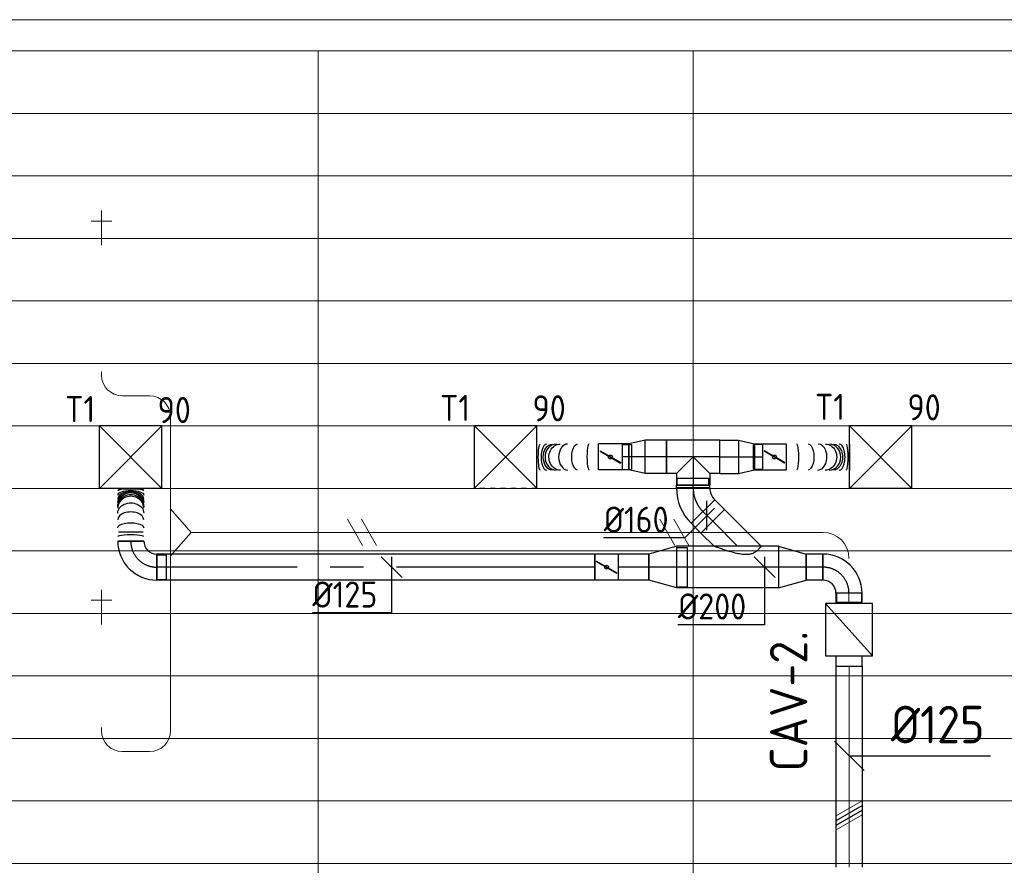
# Model space of a CAD drawing. Header units: millimetres. Extents: x -72412 to 16313, y -1015 to 52998.
# Tile 51 of 64: x -26557 to -21830, y 16620 to 20679. Entities that reach past the tile are written whole.
import ezdxf
from ezdxf.enums import TextEntityAlignment as Align

# ---------------------------------------------------------------- set-up
doc = ezdxf.new("R2010")
doc.units = ezdxf.units.MM
doc.header["$LTSCALE"] = 50
doc.linetypes.add('CENTER2', pattern=[28.575, 19.05, -3.175, 3.175, -3.175])
doc.linetypes.add('STREEPJES', pattern=[0.1, 0.05, -0.05])
for name, color, linetype in [('4plfd', 254, 'Continuous'), ('WL570---_TOEVOER', 200, 'Continuous'), ('WL570---_TOEVOER_HL', 1, 'Continuous'), ('WL570---_TOEVOER_RST', 200, 'Continuous'), ('WL570---_TOEVOER_RST_HL', 1, 'Continuous'), ('WM570---_TOEVOER', 2, 'Continuous'), ('WM570---_TOEVOER_PR', 2, 'Continuous'), ('WM570---_TOEVOER_RST_PR', 1, 'Continuous')]:
    doc.layers.add(name, color=color, linetype=linetype)
for name, color, linetype, lineweight in [('WL570---_BESTAAND-HARTLIJN', 161, 'Continuous', 0), ('WL570---_BESTAAND-TOEVOER', 180, 'Continuous', 0), ('WL570---_DEMONTEREN', 10, 'Continuous', 0)]:
    doc.layers.add(name, color=color, linetype=linetype, lineweight=lineweight)
doc.layers.get('WL570---_DEMONTEREN').off()
doc.styles.add('BURO-025', font='ISO96.shx', dxfattribs={"height": 125})
doc.styles.add('MAATVOERING', font='ISO')

# ---------------------------------------------------------------- blocks, each defined once
blk = doc.blocks.new('Groep-43')
at = {"color": 8, "linetype": 'Continuous', "lineweight": 13}
for p, q in [((-73154.912, 18699.14), (-22154.912, 18699.14)), ((-73154.912, 18699.14), (-22154.912, 18699.14)), ((-73154.912, 18399.14), (-22154.912, 18399.14)), ((-73154.912, 18099.14), (-22154.912, 18099.14)), ((-73154.912, 17799.14), (-22154.912, 17799.14)), ((-73154.912, 17499.14), (-22154.912, 17499.14)), ((-22154.912, 17199.14), (-73154.912, 17199.14)), ((-73154.912, 16899.14), (-22154.912, 16899.14)), ((-22154.912, 16599.14), (-73154.912, 16599.14)), ((-22154.912, 16299.14), (-73154.912, 16299.14)), ((-22154.912, 15999.14), (-73154.912, 15999.14)), ((-22154.912, 15699.14), (-73154.912, 15699.14)), ((-22154.912, 15399.14), (-73154.912, 15399.14)), ((-73154.912, 15099.14), (-22154.912, 15099.14))]:
    blk.add_line(p, q, dxfattribs=at)
blk = doc.blocks.new('Groep-50')
at = {"color": 8, "linetype": 'Continuous', "lineweight": 13}
for p, q in [((-22004.9, 19149), (-54854.9, 19149.1)), ((-22154.9, 18999.1), (-54854.9, 18999.1)), ((-27854.9, 18999.1), (-27854.9, 9740.1)), ((-26054.9, 18999.1), (-26054.9, 10356))]:
    blk.add_line(p, q, dxfattribs=at)
at = {"color": 8}
blk.add_blockref('Groep-43', (0, 0), dxfattribs=at)
blk = doc.blocks.new('Block plafond 5e verd')
at = {"layer": '4plfd'}
blk.add_blockref('Groep-50', (73304.9, -19149.1), dxfattribs=at)
blk = doc.blocks.new('KARO')
for p, q in [((1, 0.5), (0, 0.5)), ((0, -0.5), (1, -0.5))]:
    blk.add_line(p, q)
at = {"invisible_edges": 15}
blk.add_3dface([(0, 0.5), (0, -0.5), (1, -0.5), (1, 0.5)], dxfattribs=at)
at = {"layer": 'WL570---_BESTAAND-HARTLIJN'}
blk.add_line((0, 0), (1, 0), dxfattribs=at)
blk = doc.blocks.new('OBO10000090H')
blk.add_lwpolyline([(50, -100, 0.414214), (-100, 50), (-100, -50, -0.414214), (-50, -100)], format="xyb", close=True)
at = {"invisible_edges": 15}
for points in [[(-91.3, -50.8), (-74, 47.7), (-100, 50), (-100, -50)], [(-82.9, -53), (-48.7, 41), (-74, 47.7), (-91.3, -50.8)], [(-75, -56.7), (-25, 29.9), (-48.7, 41), (-82.9, -53)], [(-67.9, -61.7), (-3.6, 14.9), (-25, 29.9), (-75, -56.7)], [(-61.7, -67.9), (14.9, -3.6), (-3.6, 14.9), (-67.9, -61.7)], [(-56.7, -75), (29.9, -25), (14.9, -3.6), (-61.7, -67.9)], [(-53, -82.9), (41, -48.7), (29.9, -25), (-56.7, -75)], [(-50.8, -91.3), (47.7, -74), (41, -48.7), (-53, -82.9)], [(-50, -100), (50, -100), (47.7, -74), (-50.8, -91.3)]]:
    blk.add_3dface(points, dxfattribs=at)
at = {"layer": 'WL570---_BESTAAND-HARTLIJN'}
blk.add_arc((-100, -100), 100, 0, 90, dxfattribs=at)
blk = doc.blocks.new('OTS10010012500H')
blk.add_lwpolyline([(-112.5, -50), (112.5, -50), (112.5, 50), (62.5, 100), (-62.5, 100), (-112.5, 50)], close=True)
at = {"layer": 'WL570---_BESTAAND-HARTLIJN'}
blk.add_line((-112.5, 0), (112.5, 0), dxfattribs=at)
at = {"layer": 'WL570---_BESTAAND-TOEVOER'}
blk.add_lwpolyline([(-112.5, 0), (0, 100), (112.5, 0)], dxfattribs=at)
blk = doc.blocks.new('OBO10000090ZE')
blk.add_lwpolyline([(-50, 0), (50, 0), (50, 100, 1), (-50, 100)], format="xyb", close=True)
at = {"layer": 'WL570---_BESTAAND-HARTLIJN'}
for points in [[(0, 0), (0, 150)], [(-50, 100), (50, 100)]]:
    blk.add_lwpolyline(points, dxfattribs=at)
blk = doc.blocks.new('OBO10000090L')
blk.add_lwpolyline([(50, 0, 0.414214), (-100, 150), (-100, 50, -0.414214), (-50, 0)], format="xyb", close=True)
at = {"invisible_edges": 15}
for points in [[(-91.3, 49.2), (-74, 147.7), (-100, 150), (-100, 50)], [(-82.9, 47), (-48.7, 141), (-74, 147.7), (-91.3, 49.2)], [(-75, 43.3), (-25, 129.9), (-48.7, 141), (-82.9, 47)], [(-67.9, 38.3), (-3.6, 114.9), (-25, 129.9), (-75, 43.3)], [(-61.7, 32.1), (14.9, 96.4), (-3.6, 114.9), (-67.9, 38.3)], [(-56.7, 25), (29.9, 75), (14.9, 96.4), (-61.7, 32.1)], [(-53, 17.1), (41, 51.3), (29.9, 75), (-56.7, 25)], [(-50.8, 8.7), (47.7, 26), (41, 51.3), (-53, 17.1)], [(-50, 0), (50, 0), (47.7, 26), (-50.8, 8.7)]]:
    blk.add_3dface(points, dxfattribs=at)
at = {"layer": 'WL570---_BESTAAND-HARTLIJN'}
blk.add_arc((-100, 0), 100, 0, 90, dxfattribs=at)
blk = doc.blocks.new('MVLINE')
blk.add_line((35.4, -35.4), (-35.4, 35.4))
blk = doc.blocks.new('VBX1251250012525000')
blk.add_lwpolyline([(50, -112.5), (300, -112.5), (300, 112.5), (50, 112.5)], close=True)
for points in [[(50, 62.5), (0, 62.5), (0, -62.5), (50, -62.5)], [(300, -62.5), (350, -62.5), (350, 62.5), (300, 62.5)]]:
    blk.add_lwpolyline(points)
at = {"layer": 'WL570---_BESTAAND-HARTLIJN'}
blk.add_line((300, 0), (350, 0), dxfattribs=at)
at = {"layer": 'WL570---_BESTAAND-TOEVOER'}
blk.add_line((50, -112.5), (300, 112.5), dxfattribs=at)
blk = doc.blocks.new('OBO12500090H')
blk.add_lwpolyline([(62.5, -125, 0.414214), (-125, 62.5), (-125, -62.5, -0.414214), (-62.5, -125)], format="xyb", close=True)
at = {"invisible_edges": 15}
for points in [[(-114.1, -63.4), (-92.4, 59.7), (-125, 62.5), (-125, -62.5)], [(-103.6, -66.3), (-60.9, 51.2), (-92.4, 59.7), (-114.1, -63.4)], [(-93.8, -70.9), (-31.2, 37.4), (-60.9, 51.2), (-103.6, -66.3)], [(-84.8, -77.1), (-4.5, 18.6), (-31.2, 37.4), (-93.8, -70.9)], [(-77.1, -84.8), (18.6, -4.5), (-4.5, 18.6), (-84.8, -77.1)], [(-70.9, -93.8), (37.4, -31.2), (18.6, -4.5), (-77.1, -84.8)], [(-66.3, -103.6), (51.2, -60.9), (37.4, -31.2), (-70.9, -93.8)], [(-63.4, -114.1), (59.7, -92.4), (51.2, -60.9), (-66.3, -103.6)], [(-62.5, -125), (62.5, -125), (59.7, -92.4), (-63.4, -114.1)]]:
    blk.add_3dface(points, dxfattribs=at)
at = {"layer": 'WL570---_BESTAAND-HARTLIJN'}
blk.add_arc((-125, -125), 125, 0, 90, dxfattribs=at)
blk = doc.blocks.new('UISO')
for p, q in [((0, 0.18), (1, 0.757)), ((0, 0), (1, 0.577))]:
    blk.add_line(p, q)
at = {"layer": 'WL570---_BESTAAND-TOEVOER'}
for p, q in [((0, 0.36), (1, 0.937)), ((0, -0.18), (1, 0.397))]:
    blk.add_line(p, q, dxfattribs=at)
blk = doc.blocks.new('*U583')
at = {"color": 0, "ltscale": 10}
for p, q in [((150, 150, -2500), (-150, 150, -2500)), ((-150, -150, -2500), (-150, 150, -2500)), ((150, -150, -2500), (-150, 150, -2500)), ((-150, -150, -2500), (150, 150, -2500)), ((150, -150, -2500), (150, 150, -2500)), ((150, -150, -2500), (-150, -150, -2500))]:
    blk.add_line(p, q, dxfattribs=at)
at = {"layer": 'WL570---_TOEVOER_RST_HL', "linetype": 'CENTER2'}
blk.add_circle((0, 0, -2500), 0.075, dxfattribs=at)
at = {"layer": 'WL570---_TOEVOER_RST', "color": 2, "style": 'BURO-025'}
for tag in ['MC', 'Q']:
    blk.add_attdef(tag, text='', height=125, dxfattribs=at).set_placement((0, 0), align=Align.MIDDLE)
at = {"layer": 'WM570---_TOEVOER_RST_PR', "color": 2, "style": 'BURO-025'}
blk.add_attdef('POSNR', text='', height=125, dxfattribs=at).set_placement((0, 0), align=Align.MIDDLE)
blk = doc.blocks.new('*U593')
at = {"color": 0, "ltscale": 10}
for p, q in [((150, 150, -2500), (-150, 150, -2500)), ((-150, -147.6, -2500), (-150, 150, -2500)), ((147.6, -147.6, -2500), (-150, 150, -2500)), ((-147.6, -147.6, -2500), (150, 150, -2500)), ((150, -147.6, -2500), (150, 150, -2500))]:
    blk.add_line(p, q, dxfattribs=at)
at = {"color": 9, "linetype": 'STREEPJES', "ltscale": 10}
for p, q in [((-150, -150, -2500), (-150, -147.6, -2500)), ((-150, -150, -2500), (-147.6, -147.6, -2500)), ((150, -150, -2500), (-150, -150, -2500)), ((150, -150, -2500), (147.6, -147.6, -2500)), ((150, -150, -2500), (150, -147.6, -2500))]:
    blk.add_line(p, q, dxfattribs=at)
at = {"layer": 'WL570---_TOEVOER_HL', "linetype": 'CENTER2'}
blk.add_circle((0, 0, -2500), 0.075, dxfattribs=at)
at = {"layer": 'WL570---_TOEVOER', "color": 2, "style": 'BURO-025'}
for tag in ['MC', 'Q']:
    blk.add_attdef(tag, text='', height=125, dxfattribs=at).set_placement((0, 0), align=Align.MIDDLE)
at = {"layer": 'WM570---_TOEVOER_PR', "color": 2, "style": 'BURO-025'}
blk.add_attdef('POSNR', text='', height=125, dxfattribs=at).set_placement((0, 0), align=Align.MIDDLE)
blk = doc.blocks.new('*U594')
at = {"color": 0, "ltscale": 10}
for p, q in [((150, 150, -2500), (-150, 150, -2500)), ((-150, -150, -2500), (-150, 150, -2500)), ((150, -150, -2500), (-150, 150, -2500)), ((-150, -150, -2500), (150, 150, -2500)), ((150, -150, -2500), (150, 150, -2500)), ((150, -150, -2500), (-150, -150, -2500))]:
    blk.add_line(p, q, dxfattribs=at)
at = {"layer": 'WL570---_TOEVOER_HL', "linetype": 'CENTER2'}
blk.add_circle((0, 0, -2500), 0.075, dxfattribs=at)
at = {"layer": 'WL570---_TOEVOER', "color": 2, "style": 'BURO-025'}
for tag in ['MC', 'Q']:
    blk.add_attdef(tag, text='', height=125, dxfattribs=at).set_placement((0, 0), align=Align.MIDDLE)
at = {"layer": 'WM570---_TOEVOER_PR', "color": 2, "style": 'BURO-025'}
blk.add_attdef('POSNR', text='', height=125, dxfattribs=at).set_placement((0, 0), align=Align.MIDDLE)
blk = doc.blocks.new('*U887')
at = {"color": 0, "ltscale": 10}
for p, q in [((0, 80, -2700), (88.8, 80, -2700)), ((0, -80, -2700), (0, 80, -2700)), ((88.8, 80, -2700), (88.8, -80, -2700)), ((0, -80, -2700), (88.8, -80, -2700))]:
    blk.add_line(p, q, dxfattribs=at)
at = {"layer": 'WL570---_TOEVOER_HL', "linetype": 'CENTER2'}
blk.add_line((0, 0, -2700), (88.8, 0, -2700), dxfattribs=at)
at = {"layer": 'WM570---_TOEVOER_PR', "color": 2, "style": 'BURO-025'}
blk.add_attdef('POSNR', text='', height=125, dxfattribs=at).set_placement((0, 0), align=Align.MIDDLE)
blk = doc.blocks.new('*U888')
at = {"color": 0, "ltscale": 10}
for p, q in [((0, 62.5, -2700), (39, 62.5, -2700)), ((0, -62.5, -2700), (0, 62.5, -2700)), ((0, -62.5, -2700), (39, -62.5, -2700))]:
    blk.add_line(p, q, dxfattribs=at)
at = {"layer": 'WL570---_TOEVOER_HL', "linetype": 'CENTER2'}
blk.add_line((0, 0, -2700), (39, 0, -2700), dxfattribs=at)
at = {"layer": 'WM570---_TOEVOER_PR', "color": 2, "style": 'BURO-025'}
blk.add_attdef('POSNR', text='', height=125, dxfattribs=at).set_placement((0, 0), align=Align.MIDDLE)
blk = doc.blocks.new('*U889')
at = {"color": 0, "ltscale": 10}
for p, q in [((0, 80, -2700), (78.2, 62.5, -2700)), ((0, 80, -2700), (0, -80, -2700)), ((78.2, 62.5, -2700), (78.2, -62.5, -2700)), ((0, -80, -2700), (78.2, -62.5, -2700))]:
    blk.add_line(p, q, dxfattribs=at)
at = {"layer": 'WL570---_TOEVOER_HL', "linetype": 'CENTER2'}
blk.add_line((0, 0, -2700), (78.2, 0, -2700), dxfattribs=at)
for centre in [(0, 0, -2700), (78.2, 0, -2700)]:
    blk.add_circle(centre, 0.075, dxfattribs=at)
at = {"layer": 'WM570---_TOEVOER_PR', "color": 2, "style": 'BURO-025'}
blk.add_attdef('POSNR', text='', height=125, dxfattribs=at).set_placement((0, 0), align=Align.MIDDLE)
blk = doc.blocks.new('*U890')
at = {"color": 0, "ltscale": 10}
for p, q in [((0, 80, -2700), (101.9, 80, -2700)), ((0, -80, -2700), (0, 80, -2700)), ((101.9, 80, -2700), (101.9, -80, -2700)), ((0, -80, -2700), (101.9, -80, -2700))]:
    blk.add_line(p, q, dxfattribs=at)
at = {"layer": 'WL570---_TOEVOER_HL', "linetype": 'CENTER2'}
blk.add_line((0, 0, -2700), (101.9, 0, -2700), dxfattribs=at)
at = {"layer": 'WM570---_TOEVOER_PR', "color": 2, "style": 'BURO-025'}
blk.add_attdef('POSNR', text='', height=125, dxfattribs=at).set_placement((0, 0), align=Align.MIDDLE)
blk = doc.blocks.new('*U892')
at = {"color": 0, "ltscale": 10}
for p, q in [((0, 62.5, -2700), (32.2, 62.5, -2700)), ((0, -62.5, -2700), (0, 62.5, -2700)), ((0, -62.5, -2700), (32.2, -62.5, -2700))]:
    blk.add_line(p, q, dxfattribs=at)
at = {"layer": 'WL570---_TOEVOER_HL', "linetype": 'CENTER2'}
blk.add_line((0, 0, -2700), (32.2, 0, -2700), dxfattribs=at)
at = {"layer": 'WM570---_TOEVOER_PR', "color": 2, "style": 'BURO-025'}
blk.add_attdef('POSNR', text='', height=125, dxfattribs=at).set_placement((0, 0), align=Align.MIDDLE)
blk = doc.blocks.new('*U893')
at = {"color": 0, "ltscale": 10}
for p, q in [((0, 80, -2700), (78.2, 62.5, -2700)), ((0, 80, -2700), (0, -80, -2700)), ((78.2, 62.5, -2700), (78.2, -62.5, -2700)), ((0, -80, -2700), (78.2, -62.5, -2700))]:
    blk.add_line(p, q, dxfattribs=at)
at = {"layer": 'WL570---_TOEVOER_HL', "linetype": 'CENTER2'}
blk.add_line((0, 0, -2700), (78.2, 0, -2700), dxfattribs=at)
for centre in [(0, 0, -2700), (78.2, 0, -2700)]:
    blk.add_circle(centre, 0.075, dxfattribs=at)
at = {"layer": 'WM570---_TOEVOER_PR', "color": 2, "style": 'BURO-025'}
blk.add_attdef('POSNR', text='', height=125, dxfattribs=at).set_placement((0, 0), align=Align.MIDDLE)
blk = doc.blocks.new('*U907')
at = {"color": 0, "ltscale": 10}
for p, q in [((-62.5, 125, -2700), (62.5, 125, -2700)), ((-125, 59.375, -2700), (-169.3, 59.375, -2700)), ((-169.3, -59.375, -2700), (-169.3, 59.375, -2700)), ((-125, -62.5, -2700), (-125, 62.5, -2700)), ((-125, -59.375, -2700), (-125, 59.375, -2700)), ((-125, -59.375, -2700), (-169.3, -59.375, -2700))]:
    blk.add_line(p, q, dxfattribs=at)
for radius in [62.5, 187.5]:
    blk.add_arc((-125, 125, -2700), radius, 270, 360, dxfattribs=at)
at = {"layer": 'WL570---_TOEVOER_HL', "linetype": 'CENTER2'}
blk.add_arc((-125, 125, -2700), 125, 270, 0, dxfattribs=at)
at = {"layer": 'WM570---_TOEVOER_PR', "color": 2, "style": 'BURO-025'}
blk.add_attdef('POSNR', text='', height=125, dxfattribs=at).set_placement((0, 0), align=Align.MIDDLE)
blk = doc.blocks.new('*U908')
at = {"color": 0, "ltscale": 10}
for p, q in [((0, 62.5, -2700), (80.1, 62.5, -2700)), ((0, -62.5, -2700), (0, 62.5, -2700)), ((80.1, 62.5, -2700), (80.1, -62.5, -2700)), ((0, -62.5, -2700), (80.1, -62.5, -2700))]:
    blk.add_line(p, q, dxfattribs=at)
at = {"layer": 'WL570---_TOEVOER_HL', "linetype": 'CENTER2'}
blk.add_line((0, 0, -2700), (80.1, 0, -2700), dxfattribs=at)
at = {"layer": 'WM570---_TOEVOER_PR', "color": 2, "style": 'BURO-025'}
blk.add_attdef('POSNR', text='', height=125, dxfattribs=at).set_placement((0, 0), align=Align.MIDDLE)
blk = doc.blocks.new('*U909')
at = {"color": 0, "ltscale": 10}
for p, q in [((0, 113.1, -2700), (63.3, 176.5, -2700)), ((63.3, 176.5, -2700), (176.5, 63.3, -2700)), ((0, -113.1, -2700), (176.5, 63.3, -2700))]:
    blk.add_line(p, q, dxfattribs=at)
blk.add_spline([(-0.3, -112.9, -2700), (-1.3, -112.1, -2700), (-2.9, -110.9, -2700), (-5.1, -109.1, -2700), (-7.8, -106.8, -2700), (-11.1, -103.9, -2700), (-14.7, -100.5, -2700), (-18.5, -96.5, -2700), (-22.6, -91.8, -2700), (-26.6, -86.4, -2700), (-30.4, -80.2, -2700), (-33.9, -73.2, -2700), (-36.7, -65.1, -2700), (-38.8, -55.9, -2700), (-39.9, -45.6, -2700), (-39.9, -34.1, -2700), (-38.8, -21.7, -2700), (-36.7, -8.4, -2700), (-33.9, 5.4, -2700), (-30.4, 19.4, -2700), (-26.6, 33.3, -2700), (-22.6, 46.7, -2700), (-18.5, 59.4, -2700), (-14.7, 71.2, -2700), (-11.1, 81.8, -2700), (-7.8, 91.1, -2700), (-5.1, 98.9, -2700), (-2.9, 105, -2700), (-1.3, 109.5, -2700), (-0.3, 112.2, -2700), (0, 113.1, -2700)], degree=3, dxfattribs=at)
at = {"layer": 'WL570---_TOEVOER_HL', "linetype": 'CENTER2'}
blk.add_line((0, 0, -2700), (119.9, 119.9, -2700), dxfattribs=at)
at = {"layer": 'WM570---_TOEVOER_PR', "color": 2, "style": 'BURO-025'}
blk.add_attdef('POSNR', text='', height=125, dxfattribs=at).set_placement((0, 0), align=Align.MIDDLE)
blk = doc.blocks.new('*U910')
at = {"color": 0, "ltscale": 10}
for p, q in [((0, 80, -2700), (13.8, 80, -2700)), ((0, -80, -2700), (0, 80, -2700)), ((13.8, 80, -2700), (13.8, -80, -2700)), ((0, -80, -2700), (13.8, -80, -2700))]:
    blk.add_line(p, q, dxfattribs=at)
at = {"layer": 'WL570---_TOEVOER_HL', "linetype": 'CENTER2'}
blk.add_line((0, 0, -2700), (13.8, 0, -2700), dxfattribs=at)
at = {"layer": 'WM570---_TOEVOER_PR', "color": 2, "style": 'BURO-025'}
blk.add_attdef('POSNR', text='', height=125, dxfattribs=at).set_placement((0, 0), align=Align.MIDDLE)
blk = doc.blocks.new('*U911')
at = {"color": 0, "ltscale": 10}
for p, q in [((-80, 80, -2700), (-80, 134.9, -2700)), ((-80, 134.9, -2700), (80, 134.9, -2700)), ((80, 80, -2700), (80, 134.9, -2700)), ((-128.3, 80, -2700), (-80, 80, -2700)), ((-128.3, 80, -2700), (-128.3, -80, -2700)), ((-80, 80, -2700), (0, 0, -2700)), ((80, 80, -2700), (0, 0, -2700)), ((80, 80, -2700), (128.3, 80, -2700)), ((128.3, 80, -2700), (128.3, -80, -2700)), ((-128.3, -80, -2700), (128.3, -80, -2700))]:
    blk.add_line(p, q, dxfattribs=at)
at = {"layer": 'WL570---_TOEVOER_HL', "linetype": 'CENTER2'}
for p, q in [((0, 0, -2700), (0, 134.9, -2700)), ((-128.3, 0, -2700), (128.3, 0, -2700))]:
    blk.add_line(p, q, dxfattribs=at)
at = {"layer": 'WM570---_TOEVOER_PR', "color": 2, "style": 'BURO-025'}
blk.add_attdef('POSNR', text='', height=125, dxfattribs=at).set_placement((0, 0), align=Align.MIDDLE)
blk = doc.blocks.new('*U912')
at = {"color": 0, "ltscale": 10}
for p, q in [((0, 80, -2700), (66.4, 80, -2700)), ((0, -80, -2700), (0, 80, -2700)), ((66.4, 80, -2700), (66.4, -80, -2700)), ((0, -80, -2700), (66.4, -80, -2700))]:
    blk.add_line(p, q, dxfattribs=at)
at = {"layer": 'WL570---_TOEVOER_HL', "linetype": 'CENTER2'}
blk.add_line((0, 0, -2700), (66.4, 0, -2700), dxfattribs=at)
at = {"layer": 'WM570---_TOEVOER_PR', "color": 2, "style": 'BURO-025'}
blk.add_attdef('POSNR', text='', height=125, dxfattribs=at).set_placement((0, 0), align=Align.MIDDLE)
blk = doc.blocks.new('*U913')
at = {"color": 0, "ltscale": 10}
for p, q in [((-9.7, 103.4, -2700), (103.4, -9.7, -2700)), ((-80.1, 76, -2700), (-113, 76, -2700)), ((-113, -76, -2700), (-113, 76, -2700)), ((-66.3, -80, -2700), (-66.3, 80, -2700)), ((-80.1, -76, -2700), (-113, -76, -2700))]:
    blk.add_line(p, q, dxfattribs=at)
for radius in [80.1, 240.1]:
    blk.add_arc((-66.3, 160.1, -2700), radius, 270, 315, dxfattribs=at)
at = {"layer": 'WL570---_TOEVOER_HL', "linetype": 'CENTER2'}
blk.add_arc((-66.3, 160.1, -2700), 160.1, 270, 315, dxfattribs=at)
at = {"layer": 'WM570---_TOEVOER_PR', "color": 2, "style": 'BURO-025'}
blk.add_attdef('POSNR', text='', height=125, dxfattribs=at).set_placement((0, 0), align=Align.MIDDLE)
blk = doc.blocks.new('*U914')
at = {"ltscale": 10}
for p, q in [((-56.5, 59.4, -2700), (-100.8, 59.4, -2700)), ((-100.8, -59.4, -2700), (-100.8, 59.4, -2700)), ((-56.5, 62.5, -2700), (56.5, 62.5, -2700)), ((-56.5, -62.5, -2700), (-56.5, 62.5, -2700)), ((56.5, 62.5, -2700), (56.5, -62.5, -2700)), ((-49.4, 27.3, -2700), (-48.4, 29.1, -2700)), ((48.4, -29.1, -2700), (-49.4, 27.3, -2700)), ((49.4, -27.3, -2700), (-48.4, 29.1, -2700)), ((48.4, -29.1, -2700), (49.4, -27.3, -2700)), ((-56.5, -59.4, -2700), (-100.8, -59.4, -2700)), ((-56.5, -62.5, -2700), (56.5, -62.5, -2700))]:
    blk.add_line(p, q, dxfattribs=at)
blk.add_circle((0, 0, -2700), 9.41, dxfattribs=at)
at = {"layer": 'WL570---_TOEVOER', "color": 2, "style": 'BURO-025'}
blk.add_attdef('I', text='', height=125, dxfattribs=at).set_placement((0, 0), align=Align.MIDDLE)
at = {"layer": 'WM570---_TOEVOER_PR', "color": 2, "style": 'BURO-025'}
blk.add_attdef('POSNR', text='', height=125, dxfattribs=at).set_placement((0, 0), align=Align.MIDDLE)
blk = doc.blocks.new('*U915')
at = {"color": 0, "ltscale": 10}
for p, q in [((0, 62.5, -2700), (0, -62.5, -2700)), ((302.9, 61.3, -2700), (302.9, -63.7, -2700))]:
    blk.add_line(p, q, dxfattribs=at)
for centre, major_axis, ratio, start_param, end_param in [((50.5, 0, -2700), (-0.1, -62.5), 0.152272, 6.283043, 9.424636), ((152, -0.3, -2700), (-0.4, -62.5), 0.693593, 6.281965, 9.423558), ((206.2, -0.9, -2700), (0.7, 62.5), 0.8813, 3.145196, 6.279582), ((254.3, -1.1, -2700), (0.2, 62.5), 0.443012, 3.142096, 6.283689)]:
    blk.add_ellipse(centre, major_axis=major_axis, ratio=ratio, start_param=start_param, end_param=end_param, dxfattribs=at)
at = {"color": 0, "ltscale": 10, "extrusion": (0, 0, -1)}
for centre, major_axis, ratio, start_param, end_param in [((105, -0.1, -2700), (0.2, 62.5), 0.443012, 6.282682, 9.424275), ((187.2, -0.6, -2700), (0.7, 62.5), 0.8813, 6.279582, 9.421175), ((226.8, -1, -2700), (-0.4, -62.5), 0.693593, 3.142813, 6.284406), ((286.2, -1.2, -2700), (-0.1, -62.5), 0.152272, 3.141735, 6.283328)]:
    blk.add_ellipse(centre, major_axis=major_axis, ratio=ratio, start_param=start_param, end_param=end_param, dxfattribs=at)
at = {"layer": 'WM570---_TOEVOER_PR', "color": 2, "style": 'BURO-025'}
blk.add_attdef('POSNR', text='', height=125, dxfattribs=at).set_placement((0, 0), align=Align.MIDDLE)
blk = doc.blocks.new('*U916')
at = {"ltscale": 10}
for p, q in [((-56.5, 59.4, -2700), (-100.8, 59.4, -2700)), ((-100.8, -59.4, -2700), (-100.8, 59.4, -2700)), ((-56.5, 62.5, -2700), (56.4, 62.5, -2700)), ((-56.5, -62.5, -2700), (-56.5, 62.5, -2700)), ((56.4, 62.5, -2700), (56.4, -62.5, -2700)), ((-49.4, 27.3, -2700), (-48.4, 29.1, -2700)), ((48.4, -29.1, -2700), (-49.4, 27.3, -2700)), ((49.4, -27.3, -2700), (-48.4, 29.1, -2700)), ((48.4, -29.1, -2700), (49.4, -27.3, -2700)), ((-56.5, -59.4, -2700), (-100.8, -59.4, -2700)), ((-56.5, -62.5, -2700), (56.4, -62.5, -2700))]:
    blk.add_line(p, q, dxfattribs=at)
blk.add_circle((0, 0, -2700), 9.41, dxfattribs=at)
at = {"layer": 'WL570---_TOEVOER', "color": 2, "style": 'BURO-025'}
blk.add_attdef('I', text='', height=125, dxfattribs=at).set_placement((0, 0), align=Align.MIDDLE)
at = {"layer": 'WM570---_TOEVOER_PR', "color": 2, "style": 'BURO-025'}
blk.add_attdef('POSNR', text='', height=125, dxfattribs=at).set_placement((0, 0), align=Align.MIDDLE)
blk = doc.blocks.new('*U917')
at = {"color": 0, "ltscale": 10}
for p, q in [((0, 62.5, -2700), (0, -62.5, -2700)), ((296.3, 63.7, -2700), (296.3, -61.3, -2700))]:
    blk.add_line(p, q, dxfattribs=at)
for centre, major_axis, ratio, start_param, end_param in [((46.4, 0, -2700), (0.1, -62.5), 0.153185, 0.000144, 3.141737), ((148.4, 0.3, -2700), (0.4, -62.5), 0.696966, 0.001245, 3.142837), ((202.2, 0.9, -2700), (-0.7, 62.5), 0.884504, 3.145325, 6.279453), ((248.9, 1.1, -2700), (-0.2, 62.5), 0.445505, 3.141082, 6.282675)]:
    blk.add_ellipse(centre, major_axis=major_axis, ratio=ratio, start_param=start_param, end_param=end_param, dxfattribs=at)
at = {"color": 0, "ltscale": 10, "extrusion": (0, 0, -1)}
for centre, major_axis, ratio, start_param, end_param in [((101.2, 0.1, -2700), (-0.2, 62.5), 0.445505, 0.00051, 3.142103), ((183.5, 0.6, -2700), (-0.7, 62.5), 0.884504, 0.003732, 3.145325), ((222.1, 1, -2700), (0.4, -62.5), 0.696966, 3.140348, 6.28194), ((280, 1.2, -2700), (0.1, -62.5), 0.153185, 3.141449, 6.283041)]:
    blk.add_ellipse(centre, major_axis=major_axis, ratio=ratio, start_param=start_param, end_param=end_param, dxfattribs=at)
at = {"layer": 'WM570---_TOEVOER_PR', "color": 2, "style": 'BURO-025'}
blk.add_attdef('POSNR', text='', height=125, dxfattribs=at).set_placement((0, 0), align=Align.MIDDLE)
blk = doc.blocks.new('*U918')
at = {"color": 0, "ltscale": 10}
for p, q in [((134.1, 100, -2700), (0, 62.5, -2700)), ((134.1, -100, -2700), (134.1, 100, -2700)), ((0, -62.5, -2700), (0, 62.5, -2700)), ((134.1, -100, -2700), (0, -62.5, -2700))]:
    blk.add_line(p, q, dxfattribs=at)
at = {"layer": 'WL570---_TOEVOER_HL', "linetype": 'CENTER2'}
blk.add_line((0, 0, -2700), (134.1, 0, -2700), dxfattribs=at)
for centre in [(0, 0, -2700), (134.1, 0, -2700)]:
    blk.add_circle(centre, 0.075, dxfattribs=at)
at = {"layer": 'WM570---_TOEVOER_PR', "color": 2, "style": 'BURO-025'}
blk.add_attdef('POSNR', text='', height=125, dxfattribs=at).set_placement((0, 0), align=Align.MIDDLE)
blk = doc.blocks.new('*U919')
at = {"color": 0, "ltscale": 10}
for p, q in [((0, 100, -2700), (487.3, 100, -2700)), ((0, -100, -2700), (0, 100, -2700)), ((487.3, 100, -2700), (487.3, -100, -2700)), ((0, -100, -2700), (487.3, -100, -2700))]:
    blk.add_line(p, q, dxfattribs=at)
at = {"layer": 'WL570---_TOEVOER_HL', "linetype": 'CENTER2'}
blk.add_line((0, 0, -2700), (487.3, 0, -2700), dxfattribs=at)
at = {"layer": 'WM570---_TOEVOER_PR', "color": 2, "style": 'BURO-025'}
blk.add_attdef('POSNR', text='', height=125, dxfattribs=at).set_placement((0, 0), align=Align.MIDDLE)
blk = doc.blocks.new('*U920')
at = {"color": 0, "ltscale": 10}
for p, q in [((0, 95, -2700), (-49.5, 95, -2700)), ((-49.5, -95, -2700), (-49.5, 95, -2700)), ((-49.5, -95, -2700), (-49.5, 95, -2700)), ((0, 100, -2700), (134.1, 62.5, -2700)), ((0, 100, -2700), (0, -100, -2700)), ((134.1, 62.5, -2700), (134.1, -62.5, -2700)), ((0, -100, -2700), (134.1, -62.5, -2700)), ((0, -95, -2700), (-49.5, -95, -2700))]:
    blk.add_line(p, q, dxfattribs=at)
at = {"layer": 'WL570---_TOEVOER_HL', "linetype": 'CENTER2'}
blk.add_line((0, 0, -2700), (134.1, 0, -2700), dxfattribs=at)
for centre in [(0, 0, -2700), (134.1, 0, -2700)]:
    blk.add_circle(centre, 0.075, dxfattribs=at)
at = {"layer": 'WM570---_TOEVOER_PR', "color": 2, "style": 'BURO-025'}
blk.add_attdef('POSNR', text='', height=125, dxfattribs=at).set_placement((0, 0), align=Align.MIDDLE)
blk = doc.blocks.new('*U921')
at = {"color": 0, "ltscale": 10}
for p, q in [((0, 62.5, -2700), (146.8, 62.5, -2700)), ((0, -62.5, -2700), (0, 62.5, -2700)), ((0, -62.5, -2700), (146.8, -62.5, -2700))]:
    blk.add_line(p, q, dxfattribs=at)
at = {"layer": 'WL570---_TOEVOER_HL', "linetype": 'CENTER2'}
blk.add_line((0, 0, -2700), (146.8, 0, -2700), dxfattribs=at)
at = {"layer": 'WM570---_TOEVOER_PR', "color": 2, "style": 'BURO-025'}
blk.add_attdef('POSNR', text='', height=125, dxfattribs=at).set_placement((0, 0), align=Align.MIDDLE)
blk = doc.blocks.new('*U922')
at = {"ltscale": 10}
for p, q in [((-56.5, 62.5, -2700), (56.4, 62.5, -2700)), ((-56.5, -62.5, -2700), (-56.5, 62.5, -2700)), ((56.4, 62.5, -2700), (56.4, -62.5, -2700)), ((-49.4, 27.3, -2700), (-48.4, 29.1, -2700)), ((48.4, -29.1, -2700), (-49.4, 27.3, -2700)), ((49.4, -27.3, -2700), (-48.4, 29.1, -2700)), ((48.4, -29.1, -2700), (49.4, -27.3, -2700)), ((-56.5, -62.5, -2700), (56.4, -62.5, -2700))]:
    blk.add_line(p, q, dxfattribs=at)
blk.add_circle((0, 0, -2700), 9.41, dxfattribs=at)
at = {"layer": 'WL570---_TOEVOER', "color": 2, "style": 'BURO-025'}
blk.add_attdef('I', text='', height=125, dxfattribs=at).set_placement((0, 0), align=Align.MIDDLE)
at = {"layer": 'WM570---_TOEVOER_PR', "color": 2, "style": 'BURO-025'}
blk.add_attdef('POSNR', text='', height=125, dxfattribs=at).set_placement((0, 0), align=Align.MIDDLE)
blk = doc.blocks.new('*U923')
at = {"color": 0, "ltscale": 10}
for p, q in [((0, 62.5, -2700), (2102.9, 62.5, -2700)), ((0, -62.5, -2700), (0, 62.5, -2700)), ((2102.9, 62.5, -2700), (2102.9, -62.5, -2700)), ((0, -62.5, -2700), (2102.9, -62.5, -2700))]:
    blk.add_line(p, q, dxfattribs=at)
at = {"layer": 'WL570---_TOEVOER_HL', "linetype": 'CENTER2'}
blk.add_line((0, 0, -2700), (2102.9, 0, -2700), dxfattribs=at)
at = {"layer": 'WM570---_TOEVOER_PR', "color": 2, "style": 'BURO-025'}
blk.add_attdef('POSNR', text='', height=125, dxfattribs=at).set_placement((0, 0), align=Align.MIDDLE)
blk = doc.blocks.new('*U924')
at = {"color": 0, "ltscale": 10}
for p, q in [((-59.375, 125, -2700), (-59.375, 169.3, -2700)), ((-59.375, 169.3, -2700), (59.375, 169.3, -2700)), ((59.375, 125, -2700), (59.375, 169.3, -2700)), ((-62.5, 125, -2700), (62.5, 125, -2700)), ((-59.375, 125, -2700), (59.375, 125, -2700)), ((-169.3, -59.375, -2700), (-169.3, 59.375, -2700)), ((-125, -62.5, -2700), (-125, 62.5, -2700))]:
    blk.add_line(p, q, dxfattribs=at)
for radius in [62.5, 187.5]:
    blk.add_arc((-125, 125, -2700), radius, 270, 360, dxfattribs=at)
at = {"layer": 'WL570---_TOEVOER_HL', "linetype": 'CENTER2'}
blk.add_arc((-125, 125, -2700), 125, 270, 0, dxfattribs=at)
at = {"layer": 'WM570---_TOEVOER_PR', "color": 2, "style": 'BURO-025'}
blk.add_attdef('POSNR', text='', height=125, dxfattribs=at).set_placement((0, 0), align=Align.MIDDLE)
blk = doc.blocks.new('*U925')
at = {"color": 0, "ltscale": 10}
for p, q in [((0, -62.5, -2700), (0, 62.5, -2700)), ((252.6, 62.5, -2700), (252.6, -62.5, -2700))]:
    blk.add_line(p, q, dxfattribs=at)
for centre, major_axis, ratio, start_param, end_param in [((21.9, 0, -2700), (0, -62.5), 0.127174, 0, 3.141593), ((102.7, 0, -2700), (0, -62.5), 0.595905, 0, 3.141593), ((157.7, 0, -2700), (0, -62.5), 0.915301, 0, 3.141593), ((173.7, 0, -2700), (0, 62.5), 0.915301, 3.141593, 6.283185), ((201.3, 0, -2700), (0, 62.5), 0.595905, 3.141593, 6.283185), ((241.6, 0, -2700), (0, 62.5), 0.127174, 3.141593, 6.283185)]:
    blk.add_ellipse(centre, major_axis=major_axis, ratio=ratio, start_param=start_param, end_param=end_param, dxfattribs=at)
at = {"color": 0, "ltscale": 10, "extrusion": (0, 0, -1)}
for centre, major_axis, ratio, start_param, end_param in [((64.4, 0, -2700), (0, 62.5), 0.373426, 0, 3.141593), ((134.5, 0, -2700), (0, 62.5), 0.780446, 0, 3.141593), ((164.3, 0, -2700), (0, 62.5), 0.953593, 0, 3.141593), ((185.4, 0, -2700), (0, -62.5), 0.780446, 3.141593, 6.283185), ((220.4, 0, -2700), (0, -62.5), 0.373426, 3.141593, 6.283185)]:
    blk.add_ellipse(centre, major_axis=major_axis, ratio=ratio, start_param=start_param, end_param=end_param, dxfattribs=at)
at = {"layer": 'WM570---_TOEVOER_PR', "color": 2, "style": 'BURO-025'}
blk.add_attdef('POSNR', text='', height=125, dxfattribs=at).set_placement((0, 0), align=Align.MIDDLE)
blk = doc.blocks.new('*U926')
at = {"layer": 'WM570---_TOEVOER', "color": 0, "ltscale": 10}
for p, q in [((50, -50), (-50, 50)), ((0, 50), (0, -276.3)), ((0, -276.3), (-416.1, -276.3))]:
    blk.add_line(p, q, dxfattribs=at)
at = {"layer": 'WM570---_TOEVOER', "color": 0, "style": 'BURO-025'}
blk.add_text('%%c200', height=125, dxfattribs=at).set_placement((-416.1, -251.3))
blk = doc.blocks.new('*U927')
at = {"layer": 'WM570---_TOEVOER', "color": 0, "ltscale": 10}
for p, q in [((50, -50), (-50, 50)), ((0, 50), (0, -219.1)), ((0, -219.1), (-380.4, -219.1))]:
    blk.add_line(p, q, dxfattribs=at)
at = {"layer": 'WM570---_TOEVOER', "color": 0, "style": 'BURO-025'}
blk.add_text('%%c125', height=125, dxfattribs=at).set_placement((-380.4, -194.1))
blk = doc.blocks.new('*U928')
at = {"layer": 'WM570---_TOEVOER', "color": 0, "ltscale": 10}
for p, q in [((0, -70.7), (0, 70.7)), ((35.4, 35.4), (-106.8, -106.8)), ((-106.8, -106.8), (-496, -106.8))]:
    blk.add_line(p, q, dxfattribs=at)
at = {"layer": 'WM570---_TOEVOER', "color": 0, "style": 'BURO-025'}
blk.add_text('%%c160', height=125, dxfattribs=at).set_placement((-496, -81.8))

msp = doc.modelspace()

# ---------------------------------------------------------------- linework, layer by layer
at = {"layer": 'WM570---_TOEVOER'}
msp.add_lwpolyline([(-22574.1, 17145.9), (-22450.5, 17145.9), (-21896.7, 17145.9)], dxfattribs=at)

# ---------------------------------------------------------------- block references
at = {"layer": 'WL570---_DEMONTEREN'}
for p in [(-26164.1, 19612.8), (-26164.1, 17792.9)]:
    msp.add_blockref('OBO10000090ZE', p, dxfattribs=at)
for name, p, xscale, yscale, zscale, rotation in [('KARO', (-26164.1, 19612.8), 16.03765465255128, 100, 100, 270), ('KARO', (-26164.1, 18989.7), 16.2227493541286, 100, 100, 270), ('KARO', (-26064.1, 18873.5), -131.1814691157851, 100, 100, 180), ('KARO', (-25833, 18331), -442.451917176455, 100, 100, 270), ('UISO', (-24961, 18281), 125, 125, 125, 270), ('UISO', (-23461.1, 18281), 125, 125, 125, 270), ('KARO', (-25833, 18106), -839.989068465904, 100, 100, 90), ('KARO', (-26164.1, 17792.9), 16.03765465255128, 100, 100, 270), ('KARO', (-26164.1, 17282.3), 16.2227493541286, 100, 100, 270), ('KARO', (-26064.1, 17166.1), -131.1814691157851, 100, 100, 180)]:
    msp.add_blockref(name, p, dxfattribs=dict(at, xscale=xscale, yscale=yscale, zscale=zscale, rotation=rotation))
at = {"layer": 'WL570---_DEMONTEREN', "rotation": 180}
for p in [(-26164.1, 18973.5), (-26164.1, 17266.1)]:
    msp.add_blockref('OBO10000090L', p, dxfattribs=at)
at = {"layer": 'WL570---_DEMONTEREN', "xscale": -1}
for name, p, rotation in [('OBO10000090H', (-25833, 18873.5), 270), ('OTS10010012500H', (-25833, 18218.5), 270), ('OBO12500090H', (-22575.4, 18218.5), 270), ('OBO10000090H', (-25833, 17166.1), 180)]:
    msp.add_blockref(name, p, dxfattribs=dict(at, rotation=rotation))
at = {"layer": 'WL570---_DEMONTEREN', "xscale": 3032.569403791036, "yscale": 125, "zscale": 125}
msp.add_blockref('KARO', (-25733, 18218.5), dxfattribs=at)
at = {"layer": 'WL570---_TOEVOER'}
for name, p in [('Block plafond 5e verd', (-70573.6, 20679.1)), ('*U887', (-23195.3, 18580.3, 2700)), ('*U889', (-23106.6, 18580.3, 2700)), ('*U914', (-22933, 18580.3, 2700)), ('*U888', (-23028.4, 18580.3, 2700)), ('*U915', (-22876.5, 18580.3, 2700))]:
    msp.add_blockref(name, p, dxfattribs=at)
ref = msp.add_blockref('*U583', (-26023.6, 18579.1, 2500), dxfattribs=at)
ref.add_attrib('Q', '90', (-25894.7, 18743.2), dxfattribs={"layer": 'WL570---_TOEVOER_RST', "color": 2, "height": 125, "style": 'BURO-025'})
ref.add_attrib('MC', 'T1', (-26339, 18747.8), dxfattribs={"layer": 'WL570---_TOEVOER_RST', "color": 2, "height": 125, "style": 'BURO-025'})
ref = msp.add_blockref('*U593', (-24223.6, 18579.1, 2500), dxfattribs=at)
ref.add_attrib('Q', '90', (-24094.7, 18751.3), dxfattribs={"color": 2, "height": 125, "style": 'BURO-025'})
ref.add_attrib('MC', 'T1', (-24539, 18753.1), dxfattribs={"color": 2, "height": 125, "style": 'BURO-025'})
ref = msp.add_blockref('*U594', (-22423.6, 18579.1, 2500), dxfattribs=at)
ref.add_attrib('Q', '90', (-22294.7, 18755.9), dxfattribs={"color": 2, "height": 125, "style": 'BURO-025'})
ref.add_attrib('MC', 'T1', (-22739, 18758.2), dxfattribs={"color": 2, "height": 125, "style": 'BURO-025'})
for name, p, rotation in [('*U917', (-23777.3, 18580.3, 2700), 180), ('*U916', (-23720.9, 18580.3, 2700), 180), ('*U892', (-23632.2, 18580.3, 2700), 180), ('*U893', (-23554, 18580.3, 2700), 180), ('*U890', (-23451.9, 18580.3, 2700), 180), ('*U911', (-23323.6, 18580.3, 2700), 180), ('*U913', (-23323.6, 18365.3, 2700), 270), ('*U910', (-23323.6, 18431.6, 2700), 90.00000000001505), ('*U925', (-26023.6, 18176.5, 2700), 90), ('*U912', (-23276.8, 18318.4, 2700), 315), ('*U909', (-23109.9, 18151.5, 2700), 90), ('*U924', (-26023.6, 18051.5, 2700), 270), ('*U923', (-23795.7, 18051.5, 2700), 180), ('*U922', (-23739.3, 18051.5, 2700), 180), ('*U921', (-23536, 18051.5, 2700), 180), ('*U920', (-23401.9, 18051.5, 2700), 180), ('*U919', (-22914.5, 18051.5, 2700), 180), ('*U918', (-22780.4, 18051.5, 2700), 180), ('*U908', (-22700.4, 18051.5, 2700), 180), ('*U907', (-22575.4, 18051.5, 2700), 90), ('VBX1251250012525000', (-22575.4, 17576.5), 89.9999999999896)]:
    msp.add_blockref(name, p, dxfattribs=dict(at, rotation=rotation))
at = {"layer": 'WL570---_TOEVOER', "xscale": -964.8852623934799, "yscale": 125, "zscale": 125, "rotation": 269.9999999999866}
msp.add_blockref('KARO', (-22574.1, 16611.6), dxfattribs=at)
at = {"layer": 'WL570---_TOEVOER', "xscale": 125, "yscale": 125, "zscale": 125}
msp.add_blockref('UISO', (-22636.6, 16812.8), dxfattribs=at)
at = {"layer": 'WM570---_TOEVOER'}
for name, p in [('*U928', (-23257.2, 18298.9, 2700)), ('*U927', (-24771.1, 18051.5, 2700)), ('*U926', (-22980.4, 18051.5, 2700))]:
    msp.add_blockref(name, p, dxfattribs=at)
at = {"layer": 'WM570---_TOEVOER', "xscale": -2, "yscale": 2, "zscale": 2, "rotation": 270}
msp.add_blockref('MVLINE', (-22574.1, 17145.9), dxfattribs=at)

# ---------------------------------------------------------------- texts
at = {"layer": 'WM570---_TOEVOER', "style": 'MAATVOERING'}
msp.add_text('CAV-2.', height=180, rotation=90, dxfattribs=at).set_placement((-22775, 17070.6))
msp.add_text('%%c125', height=180, dxfattribs=at).set_placement((-21924.8, 17205.9), align=Align.RIGHT)

doc.saveas('drawing.dxf')
